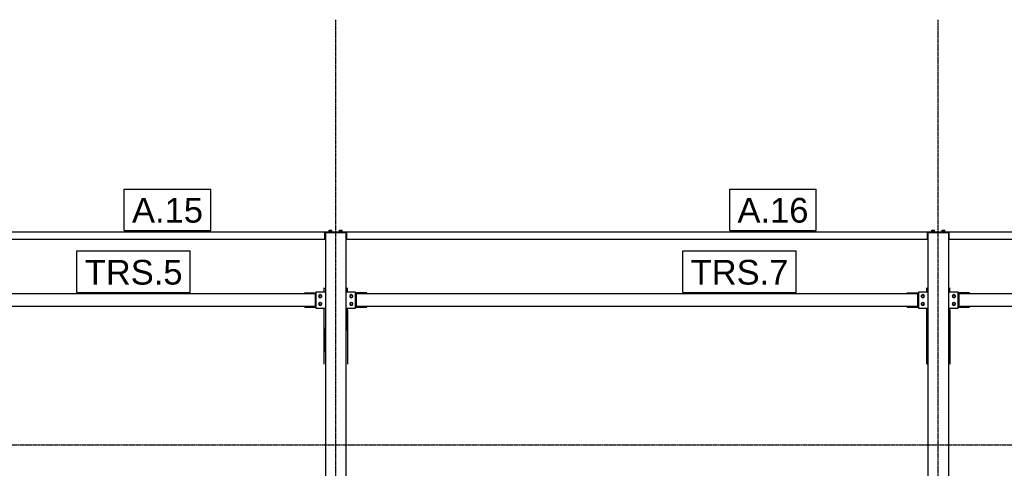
# Model space of a CAD drawing. Header units: millimetres. Extents: x 0 to 75000, y 0 to 29700.
# Tile 25 of 30: x 56072 to 63686, y 12588 to 16059. Entities that reach past the tile are written whole.
import ezdxf

# ---------------------------------------------------------------- set-up
doc = ezdxf.new("R2010")
doc.units = ezdxf.units.MM
doc.linetypes.add('DXK_LINE_DOT3', pattern=[5.9187, 2.979, -0.9799, 0.9799, -0.9799])
for name, color, linetype in [('TS_INNE_OBIEKTY', 7, 'Continuous'), ('TS_LINIE_WIDOCZNE', 7, 'Continuous'), ('TS_OPISY', 7, 'Continuous'), ('TS_OPISY_LINIE', 7, 'Continuous'), ('TS_OPISY_RAMKA', 7, 'Continuous')]:
    doc.layers.add(name, color=color, linetype=linetype)
doc.styles.add('Arial', font='ARIAL.TTF', dxfattribs={"height": 0.2})

# ---------------------------------------------------------------- blocks, each defined once
blk = doc.blocks.new('Part-305655500-1637 - 1303')
at = {"layer": 'TS_LINIE_WIDOCZNE', "color": 1, "linetype": 'Continuous'}
for p, q in [((58676.3, 13839.6), (58676.3, 13939.6)), ((58676.3, 13939.6), (63016.3, 13939.6)), ((63016.3, 13939.6), (63016.3, 13839.6)), ((63016.3, 13839.6), (58676.3, 13839.6))]:
    blk.add_line(p, q, dxfattribs=at)
blk = doc.blocks.new('Part-305655500-1585 - 1303')
at = {"layer": 'TS_LINIE_WIDOCZNE', "color": 1, "linetype": 'Continuous'}
for p, q in [((58426.2, 13982.9), (58426.2, 13985.5)), ((58606.2, 13982.9), (58606.2, 13985.5))]:
    blk.add_line(p, q, dxfattribs=at)
blk = doc.blocks.new('Part-305655500-1441 - 1303')
at = {"layer": 'TS_LINIE_WIDOCZNE', "color": 1, "linetype": 'Continuous'}
for p, q in [((58596.3, 14408.8), (58436.3, 14408.8)), ((58436.3, 14408.8), (58436.3, 9268.8)), ((58596.3, 9268.8), (58596.3, 14408.8))]:
    blk.add_line(p, q, dxfattribs=at)
blk = doc.blocks.new('Part-305655500-1470 - 1303')
at = {"layer": 'TS_LINIE_WIDOCZNE', "color": 1, "linetype": 'Continuous'}
for p, q in [((63256.3, 14408.8), (63096.3, 14408.8)), ((63096.3, 14408.8), (63096.3, 9268.8)), ((63256.3, 9268.8), (63256.3, 14408.8))]:
    blk.add_line(p, q, dxfattribs=at)
blk = doc.blocks.new('Part-305655500-1625 - 1303')
at = {"layer": 'TS_LINIE_WIDOCZNE', "color": 1, "linetype": 'Continuous'}
for p, q in [((58436.3, 14408.8), (58436.3, 14414.8)), ((58511.3, 14414.8), (58521.3, 14414.8)), ((58596.3, 14408.8), (58596.3, 14414.8))]:
    blk.add_line(p, q, dxfattribs=at)
blk = doc.blocks.new('Bolt-305655500-1631 - 1303')
at = {"layer": 'TS_INNE_OBIEKTY', "color": 1, "linetype": 'Continuous'}
for p, q in [((63148.3, 14421.3), (63124.3, 14421.3)), ((63124.3, 14418.8), (63124.3, 14421.3)), ((63125.9, 14421.3), (63125.9, 14429.3)), ((63125.9, 14429.3), (63146.7, 14429.3)), ((63131.1, 14421.3), (63131.1, 14429.3)), ((63141.5, 14421.3), (63141.5, 14429.3)), ((63146.7, 14421.3), (63146.7, 14429.3)), ((63148.3, 14418.8), (63148.3, 14421.3))]:
    blk.add_line(p, q, dxfattribs=at)
blk = doc.blocks.new('GridLine-305655500-2196 - 1303')
at = {"layer": 'TS_INNE_OBIEKTY', "color": 4, "linetype": 'DXK_LINE_DOT3'}
blk.add_line((35108.3, 14418.8), (68636.2, 14418.8), dxfattribs=at)
blk = doc.blocks.new('Part-305655500-1532 - 1303')
at = {"layer": 'TS_LINIE_WIDOCZNE', "color": 1, "linetype": 'Continuous'}
for p, q in [((53499.8, 14414.8), (53499.8, 14418.8)), ((53499.8, 14418.8), (58511.3, 14418.8)), ((53499.8, 14414.8), (53579.8, 14414.8)), ((53579.8, 14358.8), (53579.8, 14418.8)), ((58431.3, 14358.8), (58431.3, 14418.8)), ((58511.3, 14414.8), (58431.3, 14414.8)), ((58511.3, 14418.8), (58511.3, 14414.8)), ((58436.3, 14358.8), (53574.8, 14358.8))]:
    blk.add_line(p, q, dxfattribs=at)
blk = doc.blocks.new('Part-305655500-1533 - 1303')
at = {"layer": 'TS_LINIE_WIDOCZNE', "color": 1, "linetype": 'Continuous'}
for p, q in [((58521.3, 14414.8), (58521.3, 14418.8)), ((58521.3, 14418.8), (63171.3, 14418.8)), ((58521.3, 14414.8), (58601.3, 14414.8)), ((58601.3, 14358.8), (58601.3, 14418.8)), ((63091.3, 14358.8), (63091.3, 14418.8)), ((63171.3, 14414.8), (63091.3, 14414.8)), ((63171.3, 14418.8), (63171.3, 14414.8)), ((63096.3, 14358.8), (58596.3, 14358.8))]:
    blk.add_line(p, q, dxfattribs=at)
blk = doc.blocks.new('Part-305655500-1534 - 1303')
at = {"layer": 'TS_LINIE_WIDOCZNE', "color": 1, "linetype": 'Continuous'}
for p, q in [((63181.3, 14414.8), (63181.3, 14418.8)), ((63181.3, 14418.8), (67176.2, 14418.8)), ((63181.3, 14414.8), (63261.3, 14414.8)), ((63261.3, 14358.8), (63261.3, 14418.8)), ((67031.2, 14358.8), (67031.2, 14418.8)), ((67031.2, 14414.8), (67176.2, 14414.8)), ((67176.2, 14418.8), (67176.2, 14408.8)), ((67031.2, 14358.8), (63256.3, 14358.8))]:
    blk.add_line(p, q, dxfattribs=at)
blk = doc.blocks.new('Part-305655500-1586 - 1303')
at = {"layer": 'TS_LINIE_WIDOCZNE', "color": 1, "linetype": 'Continuous'}
for p, q in [((63086.2, 13982.9), (63086.2, 13985.5)), ((63266.2, 13982.9), (63266.2, 13985.5))]:
    blk.add_line(p, q, dxfattribs=at)
blk = doc.blocks.new('Bolt-305655500-1626 - 1303')
at = {"layer": 'TS_INNE_OBIEKTY', "color": 1, "linetype": 'Continuous'}
for p, q in [((58488.3, 14421.3), (58464.3, 14421.3)), ((58464.3, 14418.8), (58464.3, 14421.3)), ((58465.9, 14421.3), (58465.9, 14429.3)), ((58465.9, 14429.3), (58486.7, 14429.3)), ((58471.1, 14421.3), (58471.1, 14429.3)), ((58481.5, 14421.3), (58481.5, 14429.3)), ((58486.7, 14421.3), (58486.7, 14429.3)), ((58488.3, 14418.8), (58488.3, 14421.3))]:
    blk.add_line(p, q, dxfattribs=at)
blk = doc.blocks.new('Bolt-305655500-1627 - 1303')
at = {"layer": 'TS_INNE_OBIEKTY', "color": 1, "linetype": 'Continuous'}
for p, q in [((58568.3, 14421.3), (58544.3, 14421.3)), ((58544.3, 14418.8), (58544.3, 14421.3)), ((58545.9, 14421.3), (58545.9, 14429.3)), ((58545.9, 14429.3), (58566.7, 14429.3)), ((58551.1, 14421.3), (58551.1, 14429.3)), ((58561.5, 14421.3), (58561.5, 14429.3)), ((58566.7, 14421.3), (58566.7, 14429.3)), ((58568.3, 14418.8), (58568.3, 14421.3))]:
    blk.add_line(p, q, dxfattribs=at)
blk = doc.blocks.new('Part-305655500-1630 - 1303')
at = {"layer": 'TS_LINIE_WIDOCZNE', "color": 1, "linetype": 'Continuous'}
for p, q in [((63096.3, 14408.8), (63096.3, 14414.8)), ((63171.3, 14414.8), (63181.3, 14414.8)), ((63256.3, 14408.8), (63256.3, 14414.8))]:
    blk.add_line(p, q, dxfattribs=at)
blk = doc.blocks.new('Bolt-305655500-1632 - 1303')
at = {"layer": 'TS_INNE_OBIEKTY', "color": 1, "linetype": 'Continuous'}
for p, q in [((63228.3, 14421.3), (63204.3, 14421.3)), ((63204.3, 14418.8), (63204.3, 14421.3)), ((63205.9, 14421.3), (63205.9, 14429.3)), ((63205.9, 14429.3), (63226.7, 14429.3)), ((63211.1, 14421.3), (63211.1, 14429.3)), ((63221.5, 14421.3), (63221.5, 14429.3)), ((63226.7, 14421.3), (63226.7, 14429.3)), ((63228.3, 14418.8), (63228.3, 14421.3))]:
    blk.add_line(p, q, dxfattribs=at)
blk = doc.blocks.new('Part-305655500-1636 - 1303')
at = {"layer": 'TS_LINIE_WIDOCZNE', "color": 1, "linetype": 'Continuous'}
for p, q in [((53654.8, 13839.6), (53654.8, 13939.6)), ((53654.8, 13939.6), (58356.3, 13939.6)), ((58356.3, 13939.6), (58356.3, 13839.6)), ((58356.3, 13839.6), (53654.8, 13839.6))]:
    blk.add_line(p, q, dxfattribs=at)
blk = doc.blocks.new('Part-305655500-1638 - 1303')
at = {"layer": 'TS_LINIE_WIDOCZNE', "color": 1, "linetype": 'Continuous'}
for p, q in [((63336.3, 13839.6), (63336.3, 13939.6)), ((63336.3, 13939.6), (66956.2, 13939.6)), ((66956.2, 13939.6), (66956.2, 13839.6)), ((66956.2, 13839.6), (63336.3, 13839.6))]:
    blk.add_line(p, q, dxfattribs=at)
blk = doc.blocks.new('Part-305655500-1804 - 1303')
at = {"layer": 'TS_LINIE_WIDOCZNE', "color": 1, "linetype": 'Continuous'}
for p, q in [((63096.2, 13631.3), (63096.2, 13640.3)), ((63096.2, 13640.3), (63096.3, 13640.3)), ((63096.2, 13631.3), (63096.3, 13631.3)), ((63096.2, 13488.3), (63096.2, 13497.3)), ((63096.2, 13497.3), (63096.3, 13497.3)), ((63096.3, 13488.3), (63096.2, 13488.3))]:
    blk.add_line(p, q, dxfattribs=at)
blk = doc.blocks.new('Part-305655500-1806 - 1303')
at = {"layer": 'TS_LINIE_WIDOCZNE', "color": 1, "linetype": 'Continuous'}
for p, q in [((63096.2, 13497.3), (63096.2, 13630.8)), ((63096.2, 13630.8), (63096.3, 13630.8))]:
    blk.add_line(p, q, dxfattribs=at)
blk = doc.blocks.new('Part-305655500-1824 - 1303')
at = {"layer": 'TS_LINIE_WIDOCZNE', "color": 1, "linetype": 'Continuous'}
for p, q in [((63086.2, 13660.3), (63086.2, 13672.3)), ((63086.2, 13660.3), (63096.3, 13660.3)), ((63256.3, 13660.3), (63266.2, 13660.3)), ((63266.2, 13660.3), (63266.2, 13672.3))]:
    blk.add_line(p, q, dxfattribs=at)
blk = doc.blocks.new('Part-305655500-1803 - 1303')
at = {"layer": 'TS_LINIE_WIDOCZNE', "color": 1, "linetype": 'Continuous'}
for p, q in [((63086.2, 13982.9), (63096.3, 13982.9)), ((63086.2, 13954.6), (63086.2, 13982.9)), ((63256.3, 13982.9), (63266.2, 13982.9)), ((63266.2, 13954.6), (63266.2, 13982.9)), ((63086.2, 13672.3), (63086.2, 13824.6)), ((63266.2, 13672.3), (63266.2, 13824.6)), ((63086.2, 13672.3), (63096.3, 13672.3)), ((63256.3, 13672.3), (63266.2, 13672.3))]:
    blk.add_line(p, q, dxfattribs=at)
blk = doc.blocks.new('Part-305655500-1827 - 1303')
at = {"layer": 'TS_LINIE_WIDOCZNE', "color": 1, "linetype": 'Continuous'}
blk.add_line((63096.2, 13640.3), (63096.2, 13660.3), dxfattribs=at)
blk = doc.blocks.new('Part-305655500-1835 - 1303')
at = {"layer": 'TS_LINIE_WIDOCZNE', "color": 1, "linetype": 'Continuous'}
for p, q in [((58426.2, 13982.9), (58436.3, 13982.9)), ((58426.2, 13954.6), (58426.2, 13982.9)), ((58596.3, 13982.9), (58606.2, 13982.9)), ((58606.2, 13954.6), (58606.2, 13982.9)), ((58426.2, 13672.3), (58426.2, 13824.6)), ((58606.2, 13672.3), (58606.2, 13824.6)), ((58426.2, 13672.3), (58436.3, 13672.3)), ((58596.3, 13672.3), (58606.2, 13672.3))]:
    blk.add_line(p, q, dxfattribs=at)
blk = doc.blocks.new('Part-305655500-1836 - 1303')
at = {"layer": 'TS_LINIE_WIDOCZNE', "color": 1, "linetype": 'Continuous'}
for p, q in [((58436.2, 13631.3), (58436.2, 13640.3)), ((58436.2, 13640.3), (58436.3, 13640.3)), ((58436.2, 13631.3), (58436.3, 13631.3)), ((58436.2, 13488.3), (58436.2, 13497.3)), ((58436.2, 13497.3), (58436.3, 13497.3)), ((58436.3, 13488.3), (58436.2, 13488.3))]:
    blk.add_line(p, q, dxfattribs=at)
blk = doc.blocks.new('Part-305655500-1838 - 1303')
at = {"layer": 'TS_LINIE_WIDOCZNE', "color": 1, "linetype": 'Continuous'}
for p, q in [((58436.2, 13497.3), (58436.2, 13630.8)), ((58436.2, 13630.8), (58436.3, 13630.8))]:
    blk.add_line(p, q, dxfattribs=at)
blk = doc.blocks.new('Part-305655500-1856 - 1303')
at = {"layer": 'TS_LINIE_WIDOCZNE', "color": 1, "linetype": 'Continuous'}
blk.add_line((58436.2, 13640.3), (58436.2, 13660.3), dxfattribs=at)
blk = doc.blocks.new('Part-305655500-1857 - 1303')
at = {"layer": 'TS_LINIE_WIDOCZNE', "color": 1, "linetype": 'Continuous'}
for p, q in [((58426.2, 13660.3), (58426.2, 13672.3)), ((58426.2, 13660.3), (58436.3, 13660.3)), ((58596.3, 13660.3), (58606.2, 13660.3)), ((58606.2, 13660.3), (58606.2, 13672.3))]:
    blk.add_line(p, q, dxfattribs=at)
blk = doc.blocks.new('Part-305655500-2005 - 1303')
at = {"layer": 'TS_LINIE_WIDOCZNE', "color": 1, "linetype": 'Continuous'}
for p, q in [((58366.3, 13824.6), (58366.3, 13954.6)), ((58366.3, 13954.6), (58436.3, 13954.6)), ((58436.3, 13824.6), (58366.3, 13824.6))]:
    blk.add_line(p, q, dxfattribs=at)
blk = doc.blocks.new('Part-305655500-2006 - 1303')
at = {"layer": 'TS_LINIE_WIDOCZNE', "color": 1, "linetype": 'Continuous'}
for p, q in [((58276.3, 13939.6), (58276.3, 13944.6)), ((58276.3, 13944.6), (58366.3, 13944.6)), ((58276.3, 13834.6), (58276.3, 13839.6)), ((58276.3, 13834.6), (58366.3, 13834.6))]:
    blk.add_line(p, q, dxfattribs=at)
blk = doc.blocks.new('Bolt-305655500-2007 - 1303')
at = {"layer": 'TS_INNE_OBIEKTY', "color": 1, "linetype": 'Continuous'}
for p, q in [((58387.3, 13924.8), (58396.3, 13930)), ((58387.3, 13914.4), (58387.3, 13924.8)), ((58396.3, 13909.2), (58387.3, 13914.4)), ((58387.3, 13864.8), (58396.3, 13870)), ((58387.3, 13854.4), (58387.3, 13864.8)), ((58396.3, 13930), (58405.3, 13924.8)), ((58405.3, 13914.4), (58396.3, 13909.2)), ((58396.3, 13870), (58405.3, 13864.8)), ((58405.3, 13924.8), (58405.3, 13914.4)), ((58405.3, 13864.8), (58405.3, 13854.4)), ((58396.3, 13849.2), (58387.3, 13854.4)), ((58405.3, 13854.4), (58396.3, 13849.2))]:
    blk.add_line(p, q, dxfattribs=at)
for centre, start, end in [((58396.3, 13919.6), 90, 270), ((58396.3, 13859.6), 90, 270), ((58396.3, 13919.6), 270, 90), ((58396.3, 13859.6), 270, 90)]:
    blk.add_arc(centre, 12, start, end, dxfattribs=at)
blk = doc.blocks.new('Part-305655500-2008 - 1303')
at = {"layer": 'TS_LINIE_WIDOCZNE', "color": 1, "linetype": 'Continuous'}
for p, q in [((58596.3, 13954.6), (58666.3, 13954.6)), ((58666.3, 13954.6), (58666.3, 13824.6)), ((58666.3, 13824.6), (58596.3, 13824.6))]:
    blk.add_line(p, q, dxfattribs=at)
blk = doc.blocks.new('Part-305655500-2009 - 1303')
at = {"layer": 'TS_LINIE_WIDOCZNE', "color": 1, "linetype": 'Continuous'}
for p, q in [((58756.3, 13944.6), (58666.3, 13944.6)), ((58756.3, 13939.6), (58756.3, 13944.6)), ((58666.3, 13834.6), (58756.3, 13834.6)), ((58756.3, 13834.6), (58756.3, 13839.6))]:
    blk.add_line(p, q, dxfattribs=at)
blk = doc.blocks.new('GridLine-305655500-2195 - 1303')
at = {"layer": 'TS_INNE_OBIEKTY', "color": 4, "linetype": 'DXK_LINE_DOT3'}
blk.add_line((35108.3, 12768.8), (68636.2, 12768.8), dxfattribs=at)
blk = doc.blocks.new('Bolt-305655500-2010 - 1303')
at = {"layer": 'TS_INNE_OBIEKTY', "color": 1, "linetype": 'Continuous'}
for p, q in [((58627.3, 13924.8), (58636.3, 13930)), ((58627.3, 13914.4), (58627.3, 13924.8)), ((58636.3, 13909.2), (58627.3, 13914.4)), ((58627.3, 13864.8), (58636.3, 13870)), ((58627.3, 13854.4), (58627.3, 13864.8)), ((58636.3, 13930), (58645.3, 13924.8)), ((58645.3, 13914.4), (58636.3, 13909.2)), ((58636.3, 13870), (58645.3, 13864.8)), ((58645.3, 13924.8), (58645.3, 13914.4)), ((58645.3, 13864.8), (58645.3, 13854.4)), ((58636.3, 13849.2), (58627.3, 13854.4)), ((58645.3, 13854.4), (58636.3, 13849.2))]:
    blk.add_line(p, q, dxfattribs=at)
for centre, start, end in [((58636.3, 13919.6), 90, 270), ((58636.3, 13859.6), 90, 270), ((58636.3, 13919.6), 270, 90), ((58636.3, 13859.6), 270, 90)]:
    blk.add_arc(centre, 12, start, end, dxfattribs=at)
blk = doc.blocks.new('Part-305655500-2011 - 1303')
at = {"layer": 'TS_LINIE_WIDOCZNE', "color": 1, "linetype": 'Continuous'}
for p, q in [((63026.3, 13824.6), (63026.3, 13954.6)), ((63026.3, 13954.6), (63096.3, 13954.6)), ((63096.3, 13824.6), (63026.3, 13824.6))]:
    blk.add_line(p, q, dxfattribs=at)
blk = doc.blocks.new('Part-305655500-2012 - 1303')
at = {"layer": 'TS_LINIE_WIDOCZNE', "color": 1, "linetype": 'Continuous'}
for p, q in [((62936.3, 13939.6), (62936.3, 13944.6)), ((62936.3, 13944.6), (63026.3, 13944.6)), ((62936.3, 13834.6), (62936.3, 13839.6)), ((62936.3, 13834.6), (63026.3, 13834.6))]:
    blk.add_line(p, q, dxfattribs=at)
blk = doc.blocks.new('Bolt-305655500-2013 - 1303')
at = {"layer": 'TS_INNE_OBIEKTY', "color": 1, "linetype": 'Continuous'}
for p, q in [((63047.3, 13924.8), (63056.3, 13930)), ((63047.3, 13914.4), (63047.3, 13924.8)), ((63056.3, 13909.2), (63047.3, 13914.4)), ((63047.3, 13864.8), (63056.3, 13870)), ((63047.3, 13854.4), (63047.3, 13864.8)), ((63056.3, 13930), (63065.3, 13924.8)), ((63065.3, 13914.4), (63056.3, 13909.2)), ((63056.3, 13870), (63065.3, 13864.8)), ((63065.3, 13924.8), (63065.3, 13914.4)), ((63065.3, 13864.8), (63065.3, 13854.4)), ((63056.3, 13849.2), (63047.3, 13854.4)), ((63065.3, 13854.4), (63056.3, 13849.2))]:
    blk.add_line(p, q, dxfattribs=at)
for centre, start, end in [((63056.3, 13919.6), 90, 270), ((63056.3, 13859.6), 90, 270), ((63056.3, 13919.6), 270, 90), ((63056.3, 13859.6), 270, 90)]:
    blk.add_arc(centre, 12, start, end, dxfattribs=at)
blk = doc.blocks.new('Part-305655500-2014 - 1303')
at = {"layer": 'TS_LINIE_WIDOCZNE', "color": 1, "linetype": 'Continuous'}
for p, q in [((63256.3, 13954.6), (63326.3, 13954.6)), ((63326.3, 13954.6), (63326.3, 13824.6)), ((63326.3, 13824.6), (63256.3, 13824.6))]:
    blk.add_line(p, q, dxfattribs=at)
blk = doc.blocks.new('Part-305655500-2015 - 1303')
at = {"layer": 'TS_LINIE_WIDOCZNE', "color": 1, "linetype": 'Continuous'}
for p, q in [((63416.3, 13944.6), (63326.3, 13944.6)), ((63416.3, 13939.6), (63416.3, 13944.6)), ((63326.3, 13834.6), (63416.3, 13834.6)), ((63416.3, 13834.6), (63416.3, 13839.6))]:
    blk.add_line(p, q, dxfattribs=at)
blk = doc.blocks.new('Bolt-305655500-2016 - 1303')
at = {"layer": 'TS_INNE_OBIEKTY', "color": 1, "linetype": 'Continuous'}
for p, q in [((63287.3, 13924.8), (63296.3, 13930)), ((63287.3, 13914.4), (63287.3, 13924.8)), ((63296.3, 13909.2), (63287.3, 13914.4)), ((63287.3, 13864.8), (63296.3, 13870)), ((63287.3, 13854.4), (63287.3, 13864.8)), ((63296.3, 13930), (63305.3, 13924.8)), ((63305.3, 13914.4), (63296.3, 13909.2)), ((63296.3, 13870), (63305.3, 13864.8)), ((63305.3, 13924.8), (63305.3, 13914.4)), ((63305.3, 13864.8), (63305.3, 13854.4)), ((63296.3, 13849.2), (63287.3, 13854.4)), ((63305.3, 13854.4), (63296.3, 13849.2))]:
    blk.add_line(p, q, dxfattribs=at)
for centre, start, end in [((63296.3, 13919.6), 90, 270), ((63296.3, 13859.6), 90, 270), ((63296.3, 13919.6), 270, 90), ((63296.3, 13859.6), 270, 90)]:
    blk.add_arc(centre, 12, start, end, dxfattribs=at)
blk = doc.blocks.new('Part-305655500-2111 - 1303')
at = {"layer": 'TS_LINIE_WIDOCZNE', "color": 1, "linetype": 'Continuous'}
for p, q in [((58606.2, 13811.8), (58606.2, 13811.8)), ((58606.2, 13811.8), (58606.2, 13393.5)), ((58606.2, 13811.6), (58606.2, 13811.6)), ((58426.2, 13393.5), (58426.2, 13660.3)), ((58606.2, 13692.6), (58606.2, 13692.6)), ((58606.2, 13678), (58606.2, 13678))]:
    blk.add_line(p, q, dxfattribs=at)
blk = doc.blocks.new('Part-305655500-2112 - 1303')
at = {"layer": 'TS_LINIE_WIDOCZNE', "color": 1, "linetype": 'Continuous'}
for p, q in [((63266.2, 13811.8), (63266.2, 13811.8)), ((63266.2, 13811.8), (63266.2, 13393.5)), ((63266.2, 13811.6), (63266.2, 13811.6)), ((63086.2, 13393.5), (63086.2, 13660.3)), ((63266.2, 13692.6), (63266.2, 13692.6)), ((63266.2, 13678), (63266.2, 13678))]:
    blk.add_line(p, q, dxfattribs=at)
blk = doc.blocks.new('GridLine-305655500-2187 - 1303')
at = {"layer": 'TS_INNE_OBIEKTY', "color": 4, "linetype": 'DXK_LINE_DOT3'}
blk.add_line((63176.2, 7518.8), (63176.2, 16058.8), dxfattribs=at)
at = {"layer": 'TS_INNE_OBIEKTY', "color": 4, "linetype": 'Continuous'}
for p, q in [((63002.1, 7518.8), (63350.4, 7518.8)), ((63002.1, 7118.8), (63002.1, 7518.8)), ((63350.4, 7118.8), (63350.4, 7518.8)), ((63002.1, 7118.8), (63350.4, 7118.8))]:
    blk.add_line(p, q, dxfattribs=at)
at = {"layer": 'TS_INNE_OBIEKTY', "color": 2, "linetype": 'Continuous', "style": 'Arial'}
blk.add_text('2', height=191, dxfattribs=at).set_placement((63102.1, 7218.8))
blk = doc.blocks.new('GridLine-305655500-2188 - 1303')
at = {"layer": 'TS_INNE_OBIEKTY', "color": 4, "linetype": 'DXK_LINE_DOT3'}
blk.add_line((58516.2, 7518.8), (58516.2, 16058.8), dxfattribs=at)
at = {"layer": 'TS_INNE_OBIEKTY', "color": 4, "linetype": 'Continuous'}
for p, q in [((58342.1, 7518.8), (58690.4, 7518.8)), ((58342.1, 7118.8), (58342.1, 7518.8)), ((58690.4, 7118.8), (58690.4, 7518.8)), ((58342.1, 7118.8), (58690.4, 7118.8))]:
    blk.add_line(p, q, dxfattribs=at)
at = {"layer": 'TS_INNE_OBIEKTY', "color": 2, "linetype": 'Continuous', "style": 'Arial'}
blk.add_text('3', height=191, dxfattribs=at).set_placement((58442.1, 7218.8))
blk = doc.blocks.new('Mark-305655500-10750 - 1303')
at = {"layer": 'TS_OPISY_RAMKA', "linetype": 'Continuous'}
for p, q in [((56515.5, 14269.6), (57391, 14269.6)), ((56515.5, 13949.6), (56515.5, 14269.6)), ((57391, 13949.6), (57391, 14269.6)), ((56515.5, 13949.6), (57391, 13949.6))]:
    blk.add_line(p, q, dxfattribs=at)
blk.add_wipeout([(57331, 14009.6), (57331, 14209.6), (56575.5, 14209.6), (56575.5, 14009.6)]).dxf.layer = 'TS_OPISY_LINIE'
blk.add_wipeout([(57331, 14009.6), (57331, 14209.6), (56575.5, 14209.6), (56575.5, 14009.6)]).dxf.layer = 'TS_OPISY_LINIE'
at = {"layer": 'TS_OPISY', "style": 'Arial'}
blk.add_text('TRS.5', height=191.02, dxfattribs=at).set_placement((56575.5, 14009.6))
blk = doc.blocks.new('Mark-305655500-10740 - 1303')
at = {"layer": 'TS_OPISY_RAMKA', "linetype": 'Continuous'}
for p, q in [((61563.1, 14748.8), (62231.3, 14748.8)), ((61563.1, 14428.8), (61563.1, 14748.8)), ((62231.3, 14428.8), (62231.3, 14748.8)), ((61563.1, 14428.8), (62231.3, 14428.8))]:
    blk.add_line(p, q, dxfattribs=at)
blk.add_wipeout([(62171.3, 14488.8), (62171.3, 14688.8), (61623.1, 14688.8), (61623.1, 14488.8)]).dxf.layer = 'TS_OPISY_LINIE'
blk.add_wipeout([(62171.3, 14488.8), (62171.3, 14688.8), (61623.1, 14688.8), (61623.1, 14488.8)]).dxf.layer = 'TS_OPISY_LINIE'
at = {"layer": 'TS_OPISY', "style": 'Arial'}
blk.add_text('A.16', height=191.02, dxfattribs=at).set_placement((61623.1, 14488.8))
blk = doc.blocks.new('Mark-305655500-10739 - 1303')
at = {"layer": 'TS_OPISY_RAMKA', "linetype": 'Continuous'}
for p, q in [((56881.1, 14748.8), (57549.3, 14748.8)), ((56881.1, 14428.8), (56881.1, 14748.8)), ((57549.3, 14428.8), (57549.3, 14748.8)), ((56881.1, 14428.8), (57549.3, 14428.8))]:
    blk.add_line(p, q, dxfattribs=at)
blk.add_wipeout([(57489.3, 14488.8), (57489.3, 14688.8), (56941.1, 14688.8), (56941.1, 14488.8)]).dxf.layer = 'TS_OPISY_LINIE'
blk.add_wipeout([(57489.3, 14488.8), (57489.3, 14688.8), (56941.1, 14688.8), (56941.1, 14488.8)]).dxf.layer = 'TS_OPISY_LINIE'
at = {"layer": 'TS_OPISY', "style": 'Arial'}
blk.add_text('A.15', height=191.02, dxfattribs=at).set_placement((56941.1, 14488.8))
blk = doc.blocks.new('Mark-305655500-10751 - 1303')
at = {"layer": 'TS_OPISY_RAMKA', "linetype": 'Continuous'}
for p, q in [((61200.9, 14269.6), (62076.3, 14269.6)), ((61200.9, 13949.6), (61200.9, 14269.6)), ((62076.3, 13949.6), (62076.3, 14269.6)), ((61200.9, 13949.6), (62076.3, 13949.6))]:
    blk.add_line(p, q, dxfattribs=at)
blk.add_wipeout([(62016.3, 14009.6), (62016.3, 14209.6), (61260.9, 14209.6), (61260.9, 14009.6)]).dxf.layer = 'TS_OPISY_LINIE'
blk.add_wipeout([(62016.3, 14009.6), (62016.3, 14209.6), (61260.9, 14209.6), (61260.9, 14009.6)]).dxf.layer = 'TS_OPISY_LINIE'
at = {"layer": 'TS_OPISY', "style": 'Arial'}
blk.add_text('TRS.7', height=191.02, dxfattribs=at).set_placement((61260.9, 14009.6))

msp = doc.modelspace()

# ---------------------------------------------------------------- block references
for name in ['GridLine-305655500-2188 - 1303', 'GridLine-305655500-2187 - 1303', 'GridLine-305655500-2196 - 1303', 'Part-305655500-1532 - 1303', 'Part-305655500-1625 - 1303', 'Part-305655500-1441 - 1303', 'Bolt-305655500-1626 - 1303', 'Part-305655500-1533 - 1303', 'Bolt-305655500-1627 - 1303', 'Part-305655500-1630 - 1303', 'Part-305655500-1470 - 1303', 'Bolt-305655500-1631 - 1303', 'Part-305655500-1534 - 1303', 'Bolt-305655500-1632 - 1303', 'Part-305655500-1636 - 1303', 'Part-305655500-2006 - 1303', 'Part-305655500-2005 - 1303', 'Part-305655500-1585 - 1303', 'Part-305655500-1835 - 1303', 'Part-305655500-2008 - 1303', 'Part-305655500-2009 - 1303', 'Part-305655500-1637 - 1303', 'Part-305655500-2012 - 1303', 'Part-305655500-2011 - 1303', 'Part-305655500-1586 - 1303', 'Part-305655500-1803 - 1303', 'Part-305655500-2014 - 1303', 'Part-305655500-2015 - 1303', 'Part-305655500-1638 - 1303', 'Bolt-305655500-2007 - 1303', 'Bolt-305655500-2010 - 1303', 'Bolt-305655500-2013 - 1303', 'Bolt-305655500-2016 - 1303', 'Part-305655500-2111 - 1303', 'Part-305655500-2112 - 1303', 'Part-305655500-1857 - 1303', 'Part-305655500-1856 - 1303', 'Part-305655500-1836 - 1303', 'Part-305655500-1838 - 1303', 'Part-305655500-1824 - 1303', 'Part-305655500-1827 - 1303', 'Part-305655500-1804 - 1303', 'Part-305655500-1806 - 1303', 'GridLine-305655500-2195 - 1303']:
    msp.add_blockref(name, (0, 0))

# ---------------------------------------------------------------- next in the draw order: block references
for name in ['Mark-305655500-10739 - 1303', 'Mark-305655500-10740 - 1303', 'Mark-305655500-10750 - 1303', 'Mark-305655500-10751 - 1303']:
    msp.add_blockref(name, (0, 0))

doc.saveas('drawing.dxf')
